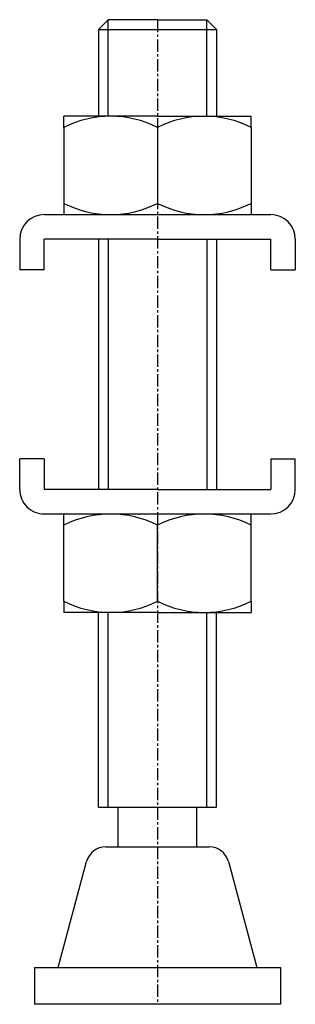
# Model space of a CAD drawing. Extents: x 86 to 114, y 62 to 162.
import ezdxf

# ---------------------------------------------------------------- set-up
doc = ezdxf.new("R2010")
doc.units = 0
doc.linetypes.add('CENTER', pattern=[2, 1.25, -0.25, 0.25, -0.25])
doc.layers.get('0').update_dxf_attribs({"linetype": 'CONTINUOUS'})
doc.layers.add('BRAUER-1', color=1, linetype='CENTER')

msp = doc.modelspace()

# ---------------------------------------------------------------- linework, layer by layer
for p, q in [((95, 162.3), (94, 161.3)), ((100, 162.3), (95, 162.3)), ((95, 152.5), (95, 162.3)), ((100, 162.3), (105, 162.3)), ((105, 162.3), (106, 161.3)), ((105, 152.5), (105, 162.3)), ((94, 161.3), (106, 161.3)), ((94, 161.3), (94, 152.5)), ((106, 161.3), (106, 152.5)), ((100, 152.5), (90.5, 152.5)), ((90.5, 151.351563), (90.5, 152.5)), ((100, 152.5), (109.5, 152.5)), ((109.5, 151.351563), (109.5, 152.5)), ((90.5, 151.351563), (90.5, 142.5)), ((100, 151.351563), (99.999999, 143.648437)), ((109.5, 151.351563), (109.5, 142.5)), ((88.5, 142.5), (111.5, 142.5)), ((86, 140), (86, 136.886719)), ((100, 140), (88.5, 140)), ((88.5, 136.886719), (88.5, 140)), ((94, 140), (94, 114.6)), ((95, 140), (95, 114.6)), ((100, 140), (111.5, 140)), ((105, 140), (105, 114.6)), ((106, 140), (106, 114.6)), ((111.5, 136.886719), (111.5, 140)), ((114, 140), (114, 136.886719)), ((88.5, 136.886719), (86, 136.886719)), ((111.5, 136.886719), (114, 136.886719)), ((86, 114.6), (86, 117.713281)), ((88.5, 117.713281), (86, 117.713281)), ((88.5, 117.713281), (88.5, 114.6)), ((111.5, 117.713281), (114, 117.713281)), ((111.5, 117.713281), (111.5, 114.6)), ((114, 114.6), (114, 117.713281)), ((100, 114.6), (88.5, 114.6)), ((100, 114.6), (111.5, 114.6)), ((88.5, 112.1), (111.5, 112.1)), ((90.5, 103.248437), (90.5, 112.1)), ((109.5, 103.248437), (109.5, 112.1)), ((100, 103.248437), (99.999999, 110.951563)), ((90.5, 103.248437), (90.5, 102.1)), ((109.5, 103.248437), (109.5, 102.1)), ((100, 102.1), (90.5, 102.1)), ((94, 82.323563), (94, 102.1)), ((95, 82.323563), (95, 102.1)), ((100, 102.1), (109.5, 102.1)), ((105, 82.323563), (105, 102.1)), ((106, 82.323563), (106, 102.1)), ((94, 82.323563), (106, 82.323563)), ((96, 78.3), (96, 82.323563)), ((104, 78.3), (104, 82.323563)), ((94.734654, 78.3), (105.265346, 78.3)), ((89.917622, 66.05), (92.802802, 76.817638)), ((107.197197, 76.817638), (110.082377, 66.05)), ((87.5, 66.05), (112.5, 66.05)), ((87.5, 66.05), (87.5, 62.3)), ((112.5, 66.05), (112.5, 62.3)), ((112.5, 62.3), (87.5, 62.3))]:
    msp.add_line(p, q)
for centre, radius, start, end in [((95.25, 142.102652), 10.397348, 62.816148, 117.183854), ((104.75, 142.102652), 10.397348, 62.816147, 117.183852), ((95.25, 152.897348), 10.397348, 242.816145, 297.183847), ((104.75, 152.897348), 10.397348, 242.816143, 297.183852), ((88.5, 140), 2.5, 90, 180), ((111.5, 140), 2.5, 0, 90), ((88.5, 114.6), 2.5, 179.99999, 270), ((111.5, 114.6), 2.5, 270, 0), ((95.25, 101.702652), 10.397348, 62.816151, 117.183855), ((104.75, 101.702652), 10.397348, 62.816148, 117.183859), ((95.25, 112.497348), 10.397348, 242.816146, 297.183854), ((104.75, 112.497348), 10.397348, 242.816146, 297.183853), ((94.734654, 76.3), 2, 90, 165.000002), ((105.265346, 76.3), 2, 15, 90)]:
    msp.add_arc(centre, radius, start, end)
at = {"layer": 'BRAUER-1'}
msp.add_line((100, 162.3), (100, 62.3), dxfattribs=at)

doc.saveas('drawing.dxf')
